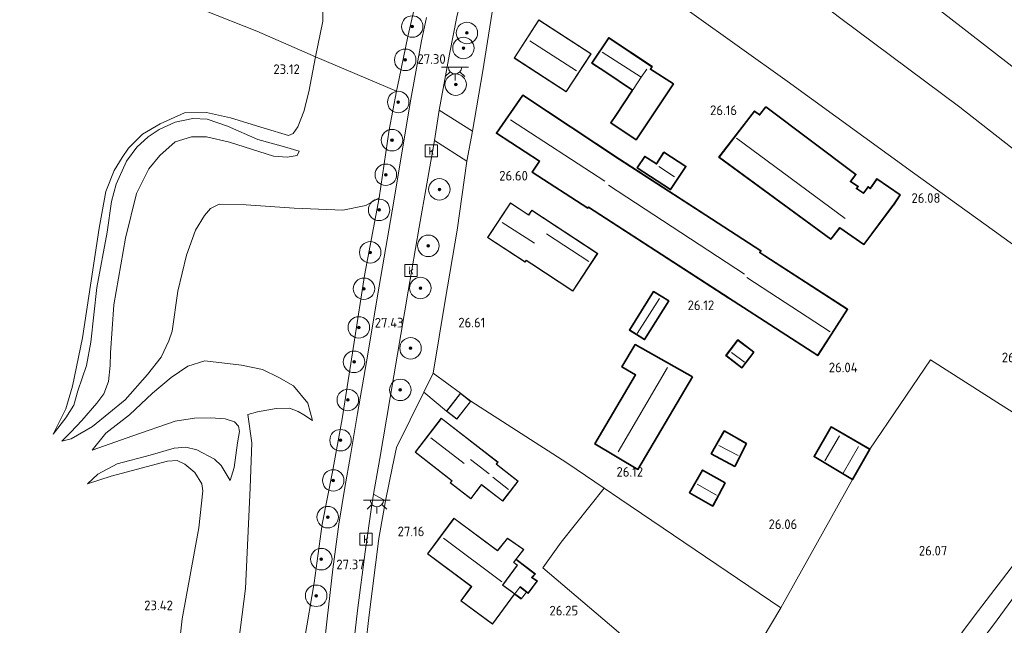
# Model space of a CAD drawing. Extents: x 184075 to 186166, y 346026 to 349063.
# Tile 103 of 136: x 185079 to 185262, y 347525 to 347638. Entities that reach past the tile are written whole.
import ezdxf
from ezdxf.enums import TextEntityAlignment as Align

# ---------------------------------------------------------------- set-up
doc = ezdxf.new("R2010")
doc.units = 0
for name, color, linetype, lineweight in [('B-ME-GR-BOOM-S', 90, 'Continuous', 25), ('B-ME-GR-GRAS-GV', 60, 'Continuous', 13), ('B-ME-GR-HAAG-G', 90, 'GR-HAAG1', 13), ('B-ME-GW-TALUD_KRUIN-G', 90, 'Continuous', 18), ('B-ME-GW-TALUD_TEEN-G', 90, 'Continuous', 18), ('B-ME-IE-MEUBILAIR_WEGMEUBILAIR-S', 7, 'Continuous', 25), ('B-ME-IE-TERREINAFSCHEIDING_KUNSTMATIG_HEKWERK-G', 20, 'IE-TERREINAFSCHEIDING-KUNSTMATIG', 18), ('B-ME-IE-TERREINAFSCHEIDING_KUNSTMATIG_MUUR-GV', 90, 'Continuous', 18), ('B-ME-KG-KADASTRAAL_DAKRAND-G', 170, 'Continuous', 18), ('B-ME-KG-KADASTRAAL_NOK-G', 10, 'Continuous', 18), ('B-ME-OG-BEBOUWING_BOERDERIJ-GV', 7, 'Continuous', 35), ('B-ME-OG-BEBOUWING_NUTSGEBOUW-GV', 7, 'Continuous', 18), ('B-ME-OG-BEBOUWING_SCHUUR-GV', 7, 'Continuous', 35), ('B-ME-OG-BEBOUWING_TRAP-GV', 7, 'Continuous', 18), ('B-ME-OG-BEBOUWING_WONINGBOUW-GV', 7, 'Continuous', 18), ('B-ME-OG-HOOGTEPUNT-S', 7, 'Continuous', 25), ('B-ME-OG-TERREIN_GROEN_TUIN-GV', 7, 'Continuous', 18), ('B-ME-OG-TERREIN_RECREATIE-GV', 7, 'Continuous', 18), ('B-ME-RI-GWA_KOLK-S', 30, 'Continuous', 25), ('B-ME-VH-ONVERHARD-GV', 252, 'Continuous', 18), ('B-ME-VH-VERHARDING_ASFALT-GV', 252, 'Continuous', 18), ('B-ME-VH-VERHARDING_STRAATBAKSTEEN-GV', 252, 'Continuous', 18)]:
    doc.layers.add(name, color=color, linetype=linetype, lineweight=lineweight)
doc.styles.add('NLCS-ISO', font='NLCS-ISO.ttf')
doc.styles.add('NLCS-ISO-ANNOTATIVE-T18', font='NLCS-ISO.ttf', dxfattribs={"height": 1.8})
doc.linetypes.add('GR-HAAG1', pattern='A,6,[176,NLCS.SHX,S=0.125,R=0,X=0,Y=0],-2', length=8)
doc.linetypes.add('IE-TERREINAFSCHEIDING-KUNSTMATIG', pattern='A,4,[82,NLCS.SHX,S=0.75,R=90,X=0,Y=0],4,-2', length=10)

# ---------------------------------------------------------------- blocks, each defined once
blk = doc.blocks.new('SAL-HOOGTELABEL-SO')
at = {"color": 0, "linetype": 'ByBlock', "lineweight": -2, "style": 'NLCS-ISO-ANNOTATIVE-T18'}
blk.add_attdef('HOOGTE', text='', height=1.8, dxfattribs=at).set_placement((2.79, 0), align=Align.RIGHT)
blk = doc.blocks.new('SGR-BOOM_01-SO')
at = {"linetype": 'ByBlock', "lineweight": 18}
h = blk.add_hatch(color=0, dxfattribs=at)
h.dxf.hatch_style = 1
edge = h.paths.add_edge_path()
edge.add_arc((0, 0), 0.25, 0, 360)
at = {"color": 0, "linetype": 'ByBlock', "lineweight": 18}
for radius in [2, 0.25]:
    blk.add_circle((0, 0), radius, dxfattribs=at)
blk = doc.blocks.new('SRI-KOLK-SO')
at = {"color": 0, "linetype": 'ByBlock', "lineweight": 18}
blk.add_lwpolyline([(-1.125, -1.125), (1.125, -1.125), (1.125, 1.125), (-1.125, 1.125)], close=True, dxfattribs=at)
at = {"color": 0, "linetype": 'ByBlock', "lineweight": 18, "style": 'NLCS-ISO'}
blk.add_text('k', height=1.5, dxfattribs=at).set_placement((0, 0), align=Align.MIDDLE_CENTER)
blk = doc.blocks.new('SKL-ET_OV_LICHTPUNT-SO')
at = {"color": 0, "linetype": 'ByBlock', "lineweight": 18}
for points in [[(-1.25, 0), (-2.5, 0)], [(1.25, 0), (2.5, 0)], [(-0.92, -0.85), (-1.83, -1.7)], [(0, -1.25), (0, -2.5)], [(0.92, -0.85), (1.83, -1.7)]]:
    blk.add_lwpolyline(points, dxfattribs=at)
blk.add_lwpolyline([(0, 0), (1.25, 0, -1), (-1.25, 0)], format="xyb", close=True, dxfattribs=at)

msp = doc.modelspace()

# ---------------------------------------------------------------- linework, layer by layer
at = {"layer": 'B-ME-GR-GRAS-GV'}
for points in [[(185149.336, 347626.95, 27.243), (185148.879, 347624.562, 27.244), (185133.786, 347631.015, 23.502), (185135.116, 347637.659, 23.323), (185135.152, 347642.359, 23.366), (185133.929, 347647.798, 23.35), (185131.605, 347654.377, 23.331), (185127.412, 347662.924, 23.203), (185122.94, 347671.082, 23.203), (185118.878, 347676.813, 23.222), (185113.48, 347682.845, 23.277), (185118.475, 347681.4, 23.653), (185124.269, 347678.15, 24.085), (185128.861, 347675.529, 24.493), (185134.056, 347672.225, 25.161), (185138.249, 347668.515, 25.778), (185144.501, 347660.239, 26.384), (185149.323, 347653.573, 26.956), (185152.51, 347648.435, 27.169), (185153.007, 347645.841, 27.208), (185152.699, 347642.32, 27.212), (185150.946, 347634.747, 27.278)], [(185222.09, 347661.101, 26.256), (185240.617, 347647.071, 25.988), (185254.648, 347636.122, 25.833), (185282.972, 347614.163, 25.833), (185298.637, 347602.018, 26.062), (185294.437, 347589.383, 26.062), (185273.247, 347606.392, 26.054), (185253.841, 347621.621, 25.992), (185231.373, 347638.333, 26.012), (185217.354, 347649.141, 26.2), (185218.005, 347650.024, 26.2), (185216.406, 347651.202, 26.2), (185215.756, 347650.319, 26.2), (185214.812, 347651.081, 26.26), (185215.682, 347652.385, 26.256), (185215.984, 347652.371, 26.287), (185217.108, 347653.938, 26.287), (185216.914, 347654.362, 26.256)], [(185245.827, 347653.026, 25.875), (185253.066, 347647.549, 25.818), (185254.054, 347648.807, 25.835), (185255.003, 347649.987, 25.809), (185256.246, 347651.359, 25.744), (185259.576, 347648.861, 25.879), (185270.273, 347640.59, 25.732), (185290.244, 347624.969, 25.791), (185301.214, 347616.275, 25.895), (185298.637, 347602.018, 26.062), (185282.972, 347614.163, 25.833), (185254.648, 347636.122, 25.833), (185240.617, 347647.071, 25.988)], [(185164.967, 347628.405, 27.165), (185163.032, 347617.123, 27.165), (185156.841, 347621.077, 27.208), (185158.715, 347631.496, 27.169), (185160.16, 347638.729, 27.088), (185162.013, 347645.185, 27.033), (185167.289, 347643.272, 27.053)], [(185147.504, 347617.375, 27.247), (185145.64, 347604.715, 27.262), (185143.148, 347603.297, 27.14), (185138.887, 347602.443, 27.14), (185129.801, 347602.789, 27.188), (185120.875, 347603.446, 27.201), (185115.824, 347603.536, 27.079), (185114.177, 347602.714, 27.066), (185113.071, 347601.419, 27.088), (185111.425, 347598.685, 27.131), (185109.719, 347594.021, 27.179), (185108.149, 347587.328, 27.14), (185107.078, 347579.887, 26.996), (185106.456, 347578.099, 26.808), (185105.001, 347575.071, 26.521), (185102.49, 347571.8, 25.744), (185098.307, 347567.084, 24.881), (185092.229, 347562.113, 24.061), (185088.227, 347559.852, 23.52), (185086.487, 347559.422, 23.28), (185088.181, 347561.101, 23.42), (185090.212, 347563.246, 23.551), (185093.034, 347566.455, 24.074), (185094.32, 347568.197, 24.152), (185095.221, 347570.529, 24.161), (185095.505, 347573.471, 24.179), (185095.587, 347575.83, 24.135), (185096.205, 347584.777, 24.074), (185098.36, 347597.2, 24.074), (185100.415, 347605.507, 24.1), (185102.686, 347610.127, 24.074), (185104.74, 347612.602, 24.083), (185107.613, 347615.148, 24.104), (185110.685, 347616.072, 24.244), (185113.474, 347616.063, 24.309), (185117.736, 347615.103, 24.554), (185125.96, 347612.503, 24.807), (185128.494, 347612.282, 24.802), (185130.331, 347612.615, 24.772), (185130.729, 347613.391, 24.632), (185127.967, 347614.219, 24.575), (185123.047, 347615.615, 24.344), (185117.396, 347618.071, 24.039), (185113.606, 347619.378, 23.921), (185110.935, 347619.522, 23.86), (185107.631, 347618.815, 23.856), (185104.672, 347617.44, 23.838), (185102.571, 347616.116, 23.803), (185100.484, 347614.148, 23.79), (185098.565, 347611.553, 23.803), (185096.649, 347607.243, 23.808), (185095.758, 347604.072, 23.799), (185094.958, 347598.307, 23.795), (185093.059, 347588.008, 23.725), (185091.922, 347577.857, 23.673), (185091.117, 347573.516, 23.598), (185089.508, 347568.753, 23.494), (185088.739, 347566.108, 23.38), (185087.272, 347563.724, 23.319), (185084.901, 347560.725, 23.136), (185087.27, 347565.441, 23.119), (185088.483, 347569.622, 23.11), (185090.369, 347578.653, 23.158), (185093.483, 347599.063, 23.023), (185094.723, 347605.878, 23.045), (185096.246, 347609.802, 23.049), (185097.733, 347612.225, 23.132), (185098.921, 347613.969, 23.202), (185101.542, 347616.595, 23.28), (185104.839, 347618.531, 23.324), (185109.346, 347620.533, 23.28), (185113.442, 347620.589, 23.189), (185117.958, 347619.646, 23.141), (185124.219, 347617.709, 23.437), (185128.711, 347616.337, 23.834), (185129.592, 347616.718, 23.856), (185130.483, 347617.977, 23.817), (185131.584, 347620.794, 23.673), (185132.539, 347624.471, 23.407), (185133.786, 347631.015, 23.502), (185148.879, 347624.562, 27.244)], [(185148.129, 347554.706, 27.395), (185146.827, 347548.318, 27.348), (185144.597, 347549.51, 27.348), (185145.763, 347556.155, 27.402), (185147.696, 347567.552, 27.449), (185151.053, 347587.35, 27.313), (185153.06, 347599.256, 27.305), (185155.971, 347615.378, 27.212), (185161.962, 347611.525, 27.165), (185160.166, 347598.696, 27.332), (185157.95, 347585.593, 27.294), (185155.688, 347572.048, 27.395), (185153.971, 347568.526, 27.363), (185148.848, 347558.23, 27.363)], [(185220.441, 347528.379, 26.105), (185208.299, 347507.945, 26.167), (185189.775, 347524.237, 26.163), (185176.11, 347535.839, 26.435), (185179.562, 347540.566, 26.256), (185187.569, 347550.656, 26.256), (185190.483, 347548.688, 26.179)]]:
    msp.add_polyline3d(points, close=True, dxfattribs=at)
for points in [[(185103.332, 347643.533, 22.911), (185122.857, 347635.737, 23.078), (185133.786, 347631.015, 23.502), (185132.539, 347624.471, 23.407), (185131.584, 347620.794, 23.673), (185130.483, 347617.977, 23.817), (185129.592, 347616.718, 23.856), (185128.711, 347616.337, 23.834), (185124.219, 347617.709, 23.437), (185117.958, 347619.646, 23.141), (185113.442, 347620.589, 23.189), (185109.346, 347620.533, 23.28), (185104.839, 347618.531, 23.324), (185101.542, 347616.595, 23.28), (185098.921, 347613.969, 23.202), (185097.733, 347612.225, 23.132), (185096.246, 347609.802, 23.049), (185094.723, 347605.878, 23.045), (185093.483, 347599.063, 23.023), (185090.369, 347578.653, 23.158), (185088.483, 347569.622, 23.11), (185087.27, 347565.441, 23.119), (185084.901, 347560.725, 23.136), (185087.272, 347563.724, 23.319), (185088.739, 347566.108, 23.38), (185089.508, 347568.753, 23.494), (185091.117, 347573.516, 23.598), (185091.922, 347577.857, 23.673), (185093.059, 347588.008, 23.725), (185094.958, 347598.307, 23.795), (185095.758, 347604.072, 23.799), (185096.649, 347607.243, 23.808), (185098.565, 347611.553, 23.803), (185100.484, 347614.148, 23.79), (185102.571, 347616.116, 23.803), (185104.672, 347617.44, 23.838), (185107.631, 347618.815, 23.856), (185110.935, 347619.522, 23.86), (185113.606, 347619.378, 23.921), (185117.396, 347618.071, 24.039), (185123.047, 347615.615, 24.344), (185127.967, 347614.219, 24.575), (185130.729, 347613.391, 24.632), (185130.331, 347612.615, 24.772), (185128.494, 347612.282, 24.802), (185125.96, 347612.503, 24.807), (185117.736, 347615.103, 24.554), (185113.474, 347616.063, 24.309), (185110.685, 347616.072, 24.244), (185107.613, 347615.148, 24.104), (185104.74, 347612.602, 24.083), (185102.686, 347610.127, 24.074), (185100.415, 347605.507, 24.1), (185098.36, 347597.2, 24.074), (185096.205, 347584.777, 24.074), (185095.587, 347575.83, 24.135), (185095.505, 347573.471, 24.179), (185095.221, 347570.529, 24.161), (185094.32, 347568.197, 24.152), (185093.034, 347566.455, 24.074), (185090.212, 347563.246, 23.551), (185088.181, 347561.101, 23.42), (185086.487, 347559.422, 23.28), (185088.227, 347559.852, 23.52), (185092.229, 347562.113, 24.061), (185098.307, 347567.084, 24.881), (185102.49, 347571.8, 25.744), (185105.001, 347575.071, 26.521), (185106.456, 347578.099, 26.808), (185107.078, 347579.887, 26.996), (185108.149, 347587.328, 27.14), (185109.719, 347594.021, 27.179), (185111.425, 347598.685, 27.131), (185113.071, 347601.419, 27.088), (185114.177, 347602.714, 27.066), (185115.824, 347603.536, 27.079), (185120.875, 347603.446, 27.201), (185129.801, 347602.789, 27.188), (185138.887, 347602.443, 27.14), (185143.148, 347603.297, 27.14), (185145.64, 347604.715, 27.262), (185142.916, 347590.255, 27.297), (185140.998, 347577.872, 27.356), (185138.718, 347563.586, 27.321), (185136.923, 347553.683, 27.297), (185135.005, 347543.978, 27.332), (185133.501, 347533.045, 27.34), (185131.718, 347522.477, 27.383)], [(185135.152, 347642.359, 23.366), (185135.116, 347637.659, 23.323), (185133.786, 347631.015, 23.502), (185122.857, 347635.737, 23.078), (185103.332, 347643.533, 22.911)], [(185131.718, 347522.477, 27.383), (185133.501, 347533.045, 27.34), (185135.005, 347543.978, 27.332), (185136.923, 347553.683, 27.297), (185138.718, 347563.586, 27.321), (185140.998, 347577.872, 27.356), (185142.916, 347590.255, 27.297), (185145.64, 347604.715, 27.262), (185147.504, 347617.375, 27.247), (185148.879, 347624.562, 27.244), (185149.336, 347626.95, 27.243), (185150.946, 347634.747, 27.278), (185152.699, 347642.32, 27.212)], [(185154.446, 347638.311, 27.235), (185153.542, 347633.996, 27.27), (185151.431, 347622.444, 27.356), (185148.341, 347604.122, 27.363), (185145.653, 347588.285, 27.418), (185143.276, 347574.21, 27.437), (185141.616, 347564.556, 27.387), (185140.278, 347556.763, 27.387), (185139.231, 347550.803, 27.387), (185138.116, 347543.933, 27.371), (185137.016, 347535.539, 27.406), (185135.95, 347526.289, 27.441), (185134.849, 347516.118, 27.468)], [(185118.838, 347517.414, 25.64), (185120.703, 347531.946, 25.614), (185121.596, 347550.701, 25.465), (185121.877, 347559.085, 24.951), (185121.15, 347564.359, 25.108), (185122.989, 347564.887, 25.212), (185126.428, 347565.476, 25.683), (185128.926, 347565.567, 25.928), (185130.558, 347564.926, 26.111), (185131.604, 347564.292, 26.276), (185133.232, 347563.261, 26.73), (185132.329, 347566.469, 26.913), (185129.67, 347569.695, 27), (185126.955, 347571.283, 27.035), (185123.888, 347572.758, 27.035), (185119.996, 347573.577, 27.07), (185113.138, 347574.35, 26.983), (185110.007, 347573.406, 26.721), (185106.865, 347571.293, 26.425), (185103.402, 347568.363, 25.709), (185099.108, 347564.291, 24.824), (185094.685, 347560.923, 24.279), (185092.156, 347557.711, 23.699), (185099.712, 347560.403, 24.139), (185107.64, 347563.151, 24.419), (185111.234, 347563.66, 24.589), (185114.258, 347563.727, 24.641), (185116.968, 347563.563, 24.759), (185118.698, 347563.019, 24.855), (185119.412, 347562.212, 24.837), (185119.636, 347561.215, 24.715), (185119.224, 347559.073, 24.462), (185118.592, 347554.496, 24.375), (185117.884, 347552.065, 24.331), (185116.197, 347554.891, 24.118), (185114.98, 347556.054, 24.118), (185111.642, 347557.766, 24.048), (185109.599, 347558.274, 24.065), (185107.452, 347558.101, 24.052), (185102.972, 347556.82, 23.956), (185096.831, 347555.166, 23.625), (185093.203, 347553.253, 23.398), (185091.312, 347551.478, 23.258), (185095.715, 347552.896, 23.228), (185106.218, 347555.695, 23.328), (185107.994, 347555.813, 23.42), (185109.411, 347555.136, 23.49), (185111.268, 347553.595, 23.59), (185112.612, 347551.436, 23.594), (185112.755, 347550.186, 23.634), (185112.041, 347543.25, 23.594), (185108.903, 347526.331, 23.45), (185106.924, 347508.231, 23.581)], [(185106.924, 347508.231, 23.581), (185108.903, 347526.331, 23.45), (185112.041, 347543.25, 23.594), (185112.755, 347550.186, 23.634), (185112.612, 347551.436, 23.594), (185111.268, 347553.595, 23.59), (185109.411, 347555.136, 23.49), (185107.994, 347555.813, 23.42), (185106.218, 347555.695, 23.328), (185095.715, 347552.896, 23.228), (185091.312, 347551.478, 23.258), (185093.203, 347553.253, 23.398), (185096.831, 347555.166, 23.625), (185102.972, 347556.82, 23.956), (185107.452, 347558.101, 24.052), (185109.599, 347558.274, 24.065), (185111.642, 347557.766, 24.048), (185114.98, 347556.054, 24.118), (185116.197, 347554.891, 24.118), (185117.884, 347552.065, 24.331), (185118.592, 347554.496, 24.375), (185119.224, 347559.073, 24.462), (185119.636, 347561.215, 24.715), (185119.412, 347562.212, 24.837), (185118.698, 347563.019, 24.855), (185116.968, 347563.563, 24.759), (185114.258, 347563.727, 24.641), (185111.234, 347563.66, 24.589), (185107.64, 347563.151, 24.419), (185099.712, 347560.403, 24.139), (185092.156, 347557.711, 23.699), (185094.685, 347560.923, 24.279), (185099.108, 347564.291, 24.824), (185103.402, 347568.363, 25.709), (185106.865, 347571.293, 26.425), (185110.007, 347573.406, 26.721), (185113.138, 347574.35, 26.983), (185119.996, 347573.577, 27.07), (185123.888, 347572.758, 27.035), (185126.955, 347571.283, 27.035), (185129.67, 347569.695, 27), (185132.329, 347566.469, 26.913), (185133.232, 347563.261, 26.73), (185131.604, 347564.292, 26.276), (185130.558, 347564.926, 26.111), (185128.926, 347565.567, 25.928), (185126.428, 347565.476, 25.683), (185122.989, 347564.887, 25.212), (185121.15, 347564.359, 25.108), (185121.877, 347559.085, 24.951), (185121.596, 347550.701, 25.465), (185120.703, 347531.946, 25.614), (185118.838, 347517.414, 25.64)]]:
    msp.add_polyline3d(points, dxfattribs=at)
at = {"layer": 'B-ME-GR-HAAG-G'}
for points in [[(185221.624, 347626.469, 26.252), (185203.873, 347639.115, 26.369), (185185.938, 347651.314, 26.649), (185170.188, 347663.738, 26.812)], [(185278.373, 347555.584, 26.548), (185261.378, 347566.243, 26.338), (185248.385, 347574.573, 26.322)], [(185162.69, 347566.832, 26.555), (185180.568, 347555.382, 26.229), (185187.569, 347550.656, 26.256), (185190.483, 347548.688, 26.179), (185220.441, 347528.379, 26.105)], [(185221.003, 347479.501, 26.373), (185201.47, 347495.834, 26.256), (185208.299, 347507.945, 26.167), (185220.441, 347528.379, 26.105), (185233.827, 347552.25, 26.132)], [(185176.11, 347535.839, 26.435), (185189.775, 347524.237, 26.163), (185208.299, 347507.945, 26.167)]]:
    msp.add_polyline3d(points, dxfattribs=at)
at = {"layer": 'B-ME-GW-TALUD_KRUIN-G'}
for points in [[(185130.729, 347613.391, 24.632), (185127.967, 347614.219, 24.575), (185123.047, 347615.615, 24.344), (185117.396, 347618.071, 24.039), (185113.606, 347619.378, 23.921), (185110.935, 347619.522, 23.86), (185107.631, 347618.815, 23.856), (185104.672, 347617.44, 23.838), (185102.571, 347616.116, 23.803), (185100.484, 347614.148, 23.79), (185098.565, 347611.553, 23.803), (185096.649, 347607.243, 23.808), (185095.758, 347604.072, 23.799), (185094.958, 347598.307, 23.795), (185093.059, 347588.008, 23.725), (185091.922, 347577.857, 23.673), (185091.117, 347573.516, 23.598), (185089.508, 347568.753, 23.494), (185088.739, 347566.108, 23.38), (185087.272, 347563.724, 23.319), (185084.901, 347560.725, 23.136)], [(185145.64, 347604.715, 27.262), (185143.148, 347603.297, 27.14), (185138.887, 347602.443, 27.14), (185129.801, 347602.789, 27.188), (185120.875, 347603.446, 27.201), (185115.824, 347603.536, 27.079), (185114.177, 347602.714, 27.066), (185113.071, 347601.419, 27.088), (185111.425, 347598.685, 27.131), (185109.719, 347594.021, 27.179), (185108.149, 347587.328, 27.14), (185107.078, 347579.887, 26.996), (185106.456, 347578.099, 26.808), (185105.001, 347575.071, 26.521), (185102.49, 347571.8, 25.744), (185098.307, 347567.084, 24.881), (185092.229, 347562.113, 24.061), (185088.227, 347559.852, 23.52), (185086.487, 347559.422, 23.28)], [(185133.232, 347563.261, 26.73), (185132.329, 347566.469, 26.913), (185129.67, 347569.695, 27), (185126.955, 347571.283, 27.035), (185123.888, 347572.758, 27.035), (185119.996, 347573.577, 27.07), (185113.138, 347574.35, 26.983), (185110.007, 347573.406, 26.721), (185106.865, 347571.293, 26.425), (185103.402, 347568.363, 25.709), (185099.108, 347564.291, 24.824), (185094.685, 347560.923, 24.279), (185092.156, 347557.711, 23.699)], [(185117.897, 347509.27, 25.945), (185118.838, 347517.414, 25.64), (185120.703, 347531.946, 25.614), (185121.596, 347550.701, 25.465), (185121.877, 347559.085, 24.951), (185121.15, 347564.359, 25.108)], [(185117.884, 347552.065, 24.331), (185116.197, 347554.891, 24.118), (185114.98, 347556.054, 24.118), (185111.642, 347557.766, 24.048), (185109.599, 347558.274, 24.065), (185107.452, 347558.101, 24.052), (185102.972, 347556.82, 23.956), (185096.831, 347555.166, 23.625), (185093.203, 347553.253, 23.398), (185091.312, 347551.478, 23.258)]]:
    msp.add_polyline3d(points, dxfattribs=at)
at = {"layer": 'B-ME-GW-TALUD_TEEN-G'}
for points in [[(185113.48, 347682.845, 23.277), (185118.878, 347676.813, 23.222), (185122.94, 347671.082, 23.203), (185127.412, 347662.924, 23.203), (185131.605, 347654.377, 23.331), (185133.929, 347647.798, 23.35), (185135.152, 347642.359, 23.366), (185135.116, 347637.659, 23.323), (185133.786, 347631.015, 23.502)], [(185084.901, 347560.725, 23.136), (185087.27, 347565.441, 23.119), (185088.483, 347569.622, 23.11), (185090.369, 347578.653, 23.158), (185093.483, 347599.063, 23.023), (185094.723, 347605.878, 23.045), (185096.246, 347609.802, 23.049), (185097.733, 347612.225, 23.132), (185098.921, 347613.969, 23.202), (185101.542, 347616.595, 23.28), (185104.839, 347618.531, 23.324), (185109.346, 347620.533, 23.28), (185113.442, 347620.589, 23.189), (185117.958, 347619.646, 23.141), (185124.219, 347617.709, 23.437), (185128.711, 347616.337, 23.834), (185129.592, 347616.718, 23.856), (185130.483, 347617.977, 23.817), (185131.584, 347620.794, 23.673), (185132.539, 347624.471, 23.407), (185133.786, 347631.015, 23.502)], [(185086.487, 347559.422, 23.28), (185088.181, 347561.101, 23.42), (185090.212, 347563.246, 23.551), (185093.034, 347566.455, 24.074), (185094.32, 347568.197, 24.152), (185095.221, 347570.529, 24.161), (185095.505, 347573.471, 24.179), (185095.587, 347575.83, 24.135), (185096.205, 347584.777, 24.074), (185098.36, 347597.2, 24.074), (185100.415, 347605.507, 24.1), (185102.686, 347610.127, 24.074), (185104.74, 347612.602, 24.083), (185107.613, 347615.148, 24.104), (185110.685, 347616.072, 24.244), (185113.474, 347616.063, 24.309), (185117.736, 347615.103, 24.554), (185125.96, 347612.503, 24.807), (185128.494, 347612.282, 24.802), (185130.331, 347612.615, 24.772), (185130.729, 347613.391, 24.632)], [(185121.15, 347564.359, 25.108), (185122.989, 347564.887, 25.212), (185126.428, 347565.476, 25.683), (185128.926, 347565.567, 25.928), (185130.558, 347564.926, 26.111), (185131.604, 347564.292, 26.276), (185133.232, 347563.261, 26.73)], [(185092.156, 347557.711, 23.699), (185099.712, 347560.403, 24.139), (185107.64, 347563.151, 24.419), (185111.234, 347563.66, 24.589), (185114.258, 347563.727, 24.641), (185116.968, 347563.563, 24.759), (185118.698, 347563.019, 24.855), (185119.412, 347562.212, 24.837), (185119.636, 347561.215, 24.715), (185119.224, 347559.073, 24.462), (185118.592, 347554.496, 24.375), (185117.884, 347552.065, 24.331)], [(185091.312, 347551.478, 23.258), (185095.715, 347552.896, 23.228), (185106.218, 347555.695, 23.328), (185107.994, 347555.813, 23.42), (185109.411, 347555.136, 23.49), (185111.268, 347553.595, 23.59), (185112.612, 347551.436, 23.594), (185112.755, 347550.186, 23.634), (185112.041, 347543.25, 23.594), (185108.903, 347526.331, 23.45), (185106.924, 347508.231, 23.581), (185106.675, 347493.312, 23.638), (185106.012, 347464.539, 23.852)]]:
    msp.add_polyline3d(points, dxfattribs=at)
at = {"layer": 'B-ME-IE-TERREINAFSCHEIDING_KUNSTMATIG_HEKWERK-G'}
for points in [[(185145.64, 347604.715, 27.262), (185147.504, 347617.375, 27.247), (185148.879, 347624.562, 27.244), (185149.336, 347626.95, 27.243), (185150.946, 347634.747, 27.278), (185152.699, 347642.32, 27.212), (185153.007, 347645.841, 27.208), (185152.51, 347648.435, 27.169), (185149.323, 347653.573, 26.956), (185144.501, 347660.239, 26.384), (185138.249, 347668.515, 25.778)], [(185059.692, 347661.197, 22.733), (185081.693, 347652.271, 22.818), (185103.332, 347643.533, 22.911), (185122.857, 347635.737, 23.078), (185133.786, 347631.015, 23.502)], [(185294.437, 347589.383, 26.062), (185273.247, 347606.392, 26.054), (185253.841, 347621.621, 25.992), (185231.373, 347638.333, 26.012), (185217.354, 347649.141, 26.2)], [(185240.617, 347647.071, 25.988), (185254.648, 347636.122, 25.833), (185282.972, 347614.163, 25.833), (185298.637, 347602.018, 26.062)], [(185133.786, 347631.015, 23.502), (185148.879, 347624.562, 27.244)], [(185290.876, 347576.195, 26.548), (185276.243, 347586.942, 26.299), (185260.308, 347598.516, 26.245), (185245.004, 347609.516, 26.245), (185221.624, 347626.469, 26.252)], [(185155.688, 347572.048, 27.395), (185157.95, 347585.593, 27.294), (185160.166, 347598.696, 27.332), (185161.962, 347611.525, 27.165)], [(185130.456, 347507.549, 27.48), (185131.718, 347522.477, 27.383), (185133.501, 347533.045, 27.34), (185135.005, 347543.978, 27.332), (185136.923, 347553.683, 27.297), (185138.718, 347563.586, 27.321), (185140.998, 347577.872, 27.356), (185142.916, 347590.255, 27.297), (185145.64, 347604.715, 27.262)], [(185187.569, 347550.656, 26.256), (185179.562, 347540.566, 26.256), (185176.11, 347535.839, 26.435)], [(185212.5, 347468.557, 26.373), (185221.003, 347479.501, 26.373), (185230.911, 347492.476, 26.194), (185238.174, 347502.127, 26.151), (185247.811, 347515.132, 26.151), (185256.502, 347526.818, 26.128), (185267.842, 347541.667, 26.338), (185267.459, 347543.553, 26.381)], [(185143.787, 347527.081, 27.484), (185145.563, 347541.3, 27.348)], [(185223.097, 347476.404, 26.346), (185232.516, 347488.944, 26.241), (185247.713, 347508.984, 26.147), (185260.066, 347525.229, 26.151), (185270.854, 347539.865, 26.32)]]:
    msp.add_polyline3d(points, dxfattribs=at)
at = {"layer": 'B-ME-IE-TERREINAFSCHEIDING_KUNSTMATIG_MUUR-GV'}
for points in [[(185175.14, 347533.369, 26.6), (185173.405, 347531.014, 26.592), (185173.057, 347531.284, 26.667), (185171.833, 347532.233, 26.934), (185171.895, 347532.312, 27.03), (185173.385, 347531.156, 27.082), (185174.997, 347533.344, 27.108), (185174.009, 347533.997, 27.108), (185174.62, 347534.664, 27.108), (185171.107, 347537.341, 27.074), (185171.168, 347537.421, 26.507), (185174.768, 347534.677, 26.596), (185174.162, 347534.016, 26.609)], [(185172.174, 347530.086, 26.524), (185172.117, 347530.004, 26.524), (185170.844, 347530.885, 26.507), (185170.899, 347530.96, 26.949)]]:
    msp.add_polyline3d(points, close=True, dxfattribs=at)
at = {"layer": 'B-ME-KG-KADASTRAAL_DAKRAND-G'}
for points in [[(185180.459, 347624.534, 32.732), (185170.836, 347630.779, 32.682), (185175.393, 347637.8, 32.682), (185185.051, 347631.531, 32.682)], [(185188.42, 347634.464, 29.306), (185185.346, 347629.85, 29.306), (185187.755, 347628.246, 29.263), (185192.879, 347624.81, 29.318), (185192.797, 347624.684, 30.539), (185189.779, 347620.101, 30.802), (185188.861, 347618.722, 30.813), (185193.527, 347615.615, 29.224), (185200.418, 347625.961, 29.228), (185196.107, 347628.699, 29.349), (185196.404, 347629.146, 29.275)], [(185227.329, 347575.415, 29.232), (185211.594, 347585.592, 29.224), (185210.837, 347586.082, 30.351), (185184.612, 347603.045, 30.118), (185184.506, 347602.881, 30.044), (185174.229, 347609.528, 30.063), (185175.56, 347611.586, 31.412), (185167.562, 347616.758, 31.412), (185172.388, 347623.759, 30.036), (185190.38, 347611.883, 30.032), (185216.687, 347594.868, 30.215), (185216.476, 347594.541, 30.293), (185217.486, 347593.888, 29.333), (185232.85, 347583.95, 29.333)], [(185235.875, 347605.51, 28.31), (185235.962, 347605.632, 30.011), (185236.736, 347606.71, 30.015), (185237.132, 347606.385, 29.921), (185237.217, 347606.508, 27.719), (185238.39, 347608.215, 27.763), (185242.631, 347605.256, 27.538), (185241.393, 347603.415, 27.678), (185241.303, 347603.295, 29.564), (185235.906, 347596.108, 29.498), (185231.432, 347599.187, 30.074), (185229.801, 347597.106, 28.391), (185209.017, 347612.298, 28.502), (185215.57, 347620.824, 28.223), (185216.518, 347620.092, 28.186), (185217.704, 347621.592, 27.708), (185234.4, 347609.085, 27.359), (185233.362, 347607.779, 28.079), (185234.806, 347606.818, 28.205), (185234.48, 347606.47, 28.203)], [(185199.927, 347606.327, 28.416), (185193.773, 347610.307, 28.451), (185195.117, 347612.385, 29.042), (185197.295, 347610.976, 29.05), (185198.708, 347613.16, 28.502), (185202.72, 347610.564, 28.331)], [(185173.495, 347601.5, 32.053), (185174.063, 347602.369, 29.792), (185186.275, 347594.375, 29.776), (185181.714, 347587.413, 29.722), (185174.084, 347592.408, 29.896), (185173.016, 347593.106, 31.99), (185172.816, 347592.8, 31.99), (185165.905, 347597.324, 31.99), (185170.095, 347603.726, 31.99)], [(185195.074, 347578.397, 28.712), (185192.314, 347580.125, 28.712), (185196.741, 347587.194, 28.712), (185199.552, 347585.547, 28.715)], [(185213.213, 347573.136, 28.063), (185210.319, 347575.351, 28.063), (185212.486, 347578.181, 28.063), (185215.388, 347575.959, 28.063)], [(185193.806, 347554.22, 28.638), (185185.859, 347558.915, 28.642), (185193.451, 347571.765, 28.642), (185190.933, 347573.252, 28.273), (185193.348, 347577.341, 28.276), (185203.939, 347571.372, 28.607)], [(185160.108, 347563.593, 30.681), (185158.267, 347565.021, 30.658), (185160.781, 347568.254, 30.681), (185162.62, 347566.823, 30.681)], [(185168.64, 347548.277, 29.714), (185165.27, 347550.898, 29.741), (185164.7, 347551.341, 30.588), (185164.465, 347551.038, 30.588), (185162.684, 347548.748, 29.31), (185158.948, 347551.654, 29.411), (185159.249, 347552.041, 31.963), (185152.427, 347557.347, 31.959), (185157.218, 347563.635, 31.94), (185163.994, 347558.365, 31.94), (185167.707, 347555.477, 30.6), (185167.413, 347555.098, 30.545), (185168.341, 347554.376, 29.714), (185171.483, 347551.933, 29.714)], [(185211.869, 347554.782, 28.121), (185207.579, 347557.097, 28.323), (185209.957, 347561.26, 28.055), (185214.034, 347558.931, 28.036)], [(185233.809, 347552.319, 28.502), (185226.719, 347556.563, 28.49), (185229.837, 347561.997, 28.506), (185237.003, 347557.884, 28.502)], [(185207.764, 347547.401, 28.253), (185203.521, 347549.826, 28.253), (185205.888, 347553.969, 28.036), (185210.025, 347551.605, 28.039)], [(185167.698, 347538.986, 30.302), (185167.792, 347539.102, 29.279), (185169.558, 347541.289, 28.644), (185172.502, 347539.241, 28.659), (185170.651, 347536.806, 29.306), (185170.772, 347536.717, 30.25), (185171.348, 347536.291, 30.238), (185168.613, 347532.587, 30.141), (185170.829, 347530.95, 29.904), (185166.722, 347525.386, 29.889), (185160.895, 347529.687, 29.873), (185162.868, 347532.36, 30.199), (185154.679, 347538.406, 30.316), (185159.586, 347544.975, 30.444)]]:
    msp.add_polyline3d(points, close=True, dxfattribs=at)
at = {"layer": 'B-ME-KG-KADASTRAAL_NOK-G'}
for points in [[(185173.712, 347633.986, 35.366), (185182.386, 347628.356, 35.366)], [(185194.467, 347627.172, 30.895), (185187.205, 347631.852, 30.895)], [(185192.976, 347624.917, 30.886), (185194.467, 347627.172, 30.895), (185195.475, 347628.695, 30.856)], [(185170.084, 347619.259, 34.294), (185187.648, 347607.827, 34.31)], [(185232.473, 347600.882, 31.839), (185212.218, 347615.829, 31.839)], [(185200.671, 347608.629, 29.03), (185197.736, 347610.543, 29.116)], [(185188.367, 347607.099, 31.614), (185213.705, 347590.503, 31.656)], [(185174.549, 347596.258, 34.877), (185168.56, 347600.153, 34.892)], [(185184.683, 347592.888, 31.109), (185176.835, 347598.016, 31.128)], [(185214.158, 347589.899, 31.062), (185229.681, 347579.753, 31.042)], [(185193.73, 347579.473, 29.881), (185197.856, 347585.966, 29.823)], [(185213.718, 347574.097, 28.704), (185211.268, 347575.915, 28.692)], [(185199.337, 347573.156, 31.652), (185190.192, 347557.395, 31.649)], [(185161.453, 347555.259, 35.448), (185155.248, 347560.059, 35.394)], [(185228.654, 347555.747, 29.858), (185231.391, 347560.426, 29.854)], [(185212.492, 347556.71, 29.135), (185208.915, 347558.631, 29.143)], [(185232.055, 347553.477, 29.924), (185234.936, 347558.426, 29.877)], [(185166.146, 347553.315, 32.771), (185162.663, 347556.01, 32.767)], [(185169.757, 347550.378, 30.172), (185166.808, 347552.675, 30.161)], [(185208.483, 347549.372, 29.026), (185204.898, 347551.382, 29.057)], [(185168.464, 347533.21, 32.414), (185157.646, 347541.319, 32.492)]]:
    msp.add_polyline3d(points, dxfattribs=at)
at = {"layer": 'B-ME-OG-BEBOUWING_BOERDERIJ-GV'}
msp.add_polyline3d([(185190.408, 347611.925, 26.528), (185216.756, 347594.882, 26.528), (185216.545, 347594.556, 26.528), (185217.513, 347593.93, 26.528), (185232.919, 347583.965, 26.528), (185227.344, 347575.345, 26.528), (185211.567, 347585.55, 26.528), (185210.81, 347586.04, 26.528), (185184.626, 347602.976, 26.528), (185184.521, 347602.812, 26.528), (185174.16, 347609.514, 26.528), (185175.491, 347611.571, 26.528), (185167.492, 347616.744, 26.528), (185172.374, 347623.827, 26.528)], close=True, dxfattribs=at)
at = {"layer": 'B-ME-OG-BEBOUWING_NUTSGEBOUW-GV'}
msp.add_polyline3d([(185162.69, 347566.832, 26.555), (185160.117, 347563.523, 26.555), (185158.197, 347565.012, 26.555), (185160.772, 347568.324, 26.555)], close=True, dxfattribs=at)
at = {"layer": 'B-ME-OG-BEBOUWING_SCHUUR-GV'}
for points in [[(185200.488, 347625.976, 26.474), (185193.541, 347615.545, 26.474), (185188.791, 347618.708, 26.474), (185189.71, 347620.087, 26.474), (185192.812, 347624.798, 26.474), (185187.686, 347628.232, 26.474), (185185.277, 347629.836, 26.474), (185188.406, 347634.534, 26.474), (185196.474, 347629.16, 26.474), (185196.177, 347628.714, 26.474)], [(185217.695, 347621.661, 25.964), (185234.471, 347609.094, 25.964), (185233.435, 347607.79, 25.964), (185234.882, 347606.826, 25.964), (185234.556, 347606.478, 25.964), (185235.858, 347605.583, 25.964), (185235.92, 347605.658, 25.964), (185236.726, 347606.782, 25.964), (185237.123, 347606.456, 25.964), (185237.177, 347606.537, 25.964), (185238.377, 347608.285, 25.964), (185242.7, 347605.269, 25.964), (185241.434, 347603.386, 25.964), (185241.343, 347603.265, 25.964), (185235.917, 347596.04, 25.964), (185231.442, 347599.119, 25.964), (185229.811, 347597.038, 25.964), (185208.946, 347612.288, 25.964), (185215.561, 347620.894, 25.964), (185216.51, 347620.162, 25.964)], [(185198.693, 347613.229, 26.396), (185202.79, 347610.579, 26.396), (185199.941, 347606.258, 26.396), (185193.704, 347610.293, 26.396), (185195.102, 347612.454, 26.396), (185197.281, 347611.045, 26.396)], [(185199.622, 347585.564, 26.132), (185195.09, 347578.328, 26.132), (185192.245, 347580.109, 26.132), (185196.724, 347587.262, 26.132)], [(185215.459, 347575.968, 26.07), (185213.222, 347573.066, 26.07), (185210.249, 347575.342, 26.07), (185212.476, 347578.251, 26.07)], [(185204.008, 347571.391, 26.093), (185193.823, 347554.151, 26.093), (185185.791, 347558.897, 26.093), (185193.382, 347571.747, 26.093), (185190.864, 347573.235, 26.093), (185193.33, 347577.408, 26.093)], [(185214.1, 347558.95, 26.015), (185211.89, 347554.714, 26.015), (185207.51, 347557.077, 26.015), (185209.939, 347561.328, 26.015)], [(185237.072, 347557.902, 26.132), (185233.827, 347552.25, 26.132), (185226.651, 347556.546, 26.132), (185229.819, 347562.065, 26.132)], [(185210.092, 347551.624, 26.023), (185207.784, 347547.332, 26.023), (185203.453, 347549.807, 26.023), (185205.87, 347554.037, 26.023)]]:
    msp.add_polyline3d(points, close=True, dxfattribs=at)
at = {"layer": 'B-ME-OG-BEBOUWING_TRAP-GV'}
msp.add_polyline3d([(185173.057, 347531.284, 26.667), (185172.174, 347530.086, 26.524), (185170.899, 347530.96, 26.949), (185171.833, 347532.233, 26.934)], close=True, dxfattribs=at)
at = {"layer": 'B-ME-OG-BEBOUWING_WONINGBOUW-GV'}
for points in [[(185185.121, 347631.546, 27.037), (185180.473, 347624.464, 27.037), (185170.767, 347630.765, 27.037), (185175.378, 347637.869, 27.037)], [(185170.081, 347603.795, 26.517), (185173.48, 347601.569, 26.517), (185174.049, 347602.438, 26.517), (185186.345, 347594.389, 26.517), (185181.729, 347587.344, 26.517), (185174.057, 347592.366, 26.517), (185173.031, 347593.037, 26.517), (185172.83, 347592.731, 26.517), (185165.835, 347597.309, 26.517)], [(185171.553, 347551.942, 26.482), (185168.648, 347548.207, 26.482), (185165.239, 347550.859, 26.482), (185164.709, 347551.271, 26.482), (185164.504, 347551.007, 26.482), (185162.693, 347548.678, 26.482), (185158.878, 347551.645, 26.482), (185159.178, 347552.032, 26.482), (185152.357, 347557.338, 26.482), (185157.208, 347563.706, 26.482), (185164.024, 347558.405, 26.482), (185167.777, 347555.486, 26.482), (185167.483, 347555.107, 26.482), (185168.372, 347554.416, 26.482)], [(185159.575, 347545.045, 26.554), (185167.67, 347539.075, 26.478), (185169.559, 347541.36, 26.478), (185172.57, 347539.258, 26.478), (185171.168, 347537.421, 26.507), (185171.107, 347537.341, 27.074), (185170.71, 347536.822, 27.095), (185171.418, 347536.302, 27.095), (185168.682, 347532.597, 27.095), (185170.899, 347530.96, 26.949), (185170.844, 347530.885, 26.507), (185166.732, 347525.316, 26.633), (185160.825, 347529.677, 26.816), (185162.798, 347532.349, 26.816), (185154.609, 347538.396, 26.816)]]:
    msp.add_polyline3d(points, close=True, dxfattribs=at)
at = {"layer": 'B-ME-OG-TERREIN_GROEN_TUIN-GV'}
for points in [[(185178.083, 347677.386, 26.559), (185191.909, 347668.32, 26.668), (185198.742, 347662.904, 26.614), (185204.824, 347658.273, 26.614), (185214.812, 347651.081, 26.26), (185215.756, 347650.319, 26.2), (185217.354, 347649.141, 26.2), (185231.373, 347638.333, 26.012), (185253.841, 347621.621, 25.992), (185273.247, 347606.392, 26.054), (185294.437, 347589.383, 26.062), (185290.876, 347576.195, 26.548), (185276.243, 347586.942, 26.299), (185260.308, 347598.516, 26.245), (185245.004, 347609.516, 26.245), (185221.624, 347626.469, 26.252), (185203.873, 347639.115, 26.369), (185185.938, 347651.314, 26.649), (185170.188, 347663.738, 26.812), (185175.235, 347672.778, 26.606)], [(185170.767, 347630.765, 27.037), (185180.473, 347624.464, 27.037), (185185.121, 347631.546, 27.037), (185175.378, 347637.869, 27.037)], [(185192.812, 347624.798, 26.474), (185189.71, 347620.087, 26.474), (185188.791, 347618.708, 26.474), (185193.541, 347615.545, 26.474), (185200.488, 347625.976, 26.474), (185196.177, 347628.714, 26.474), (185196.474, 347629.16, 26.474), (185188.406, 347634.534, 26.474), (185185.277, 347629.836, 26.474), (185187.686, 347628.232, 26.474)], [(185216.756, 347594.882, 26.528), (185190.408, 347611.925, 26.528), (185172.374, 347623.827, 26.528), (185167.492, 347616.744, 26.528), (185175.491, 347611.571, 26.528), (185174.16, 347609.514, 26.528), (185184.521, 347602.812, 26.528), (185184.626, 347602.976, 26.528), (185210.81, 347586.04, 26.528), (185211.567, 347585.55, 26.528), (185227.344, 347575.345, 26.528), (185232.919, 347583.965, 26.528), (185217.513, 347593.93, 26.528), (185216.545, 347594.556, 26.528)], [(185217.695, 347621.661, 25.964), (185216.51, 347620.162, 25.964), (185215.561, 347620.894, 25.964), (185208.946, 347612.288, 25.964), (185229.811, 347597.038, 25.964), (185231.442, 347599.119, 25.964), (185235.917, 347596.04, 25.964), (185241.343, 347603.265, 25.964), (185241.434, 347603.386, 25.964), (185242.7, 347605.269, 25.964), (185238.377, 347608.285, 25.964), (185237.177, 347606.537, 25.964), (185237.123, 347606.456, 25.964), (185236.726, 347606.782, 25.964), (185235.92, 347605.658, 25.964), (185235.858, 347605.583, 25.964), (185234.556, 347606.478, 25.964), (185234.882, 347606.826, 25.964), (185233.435, 347607.79, 25.964), (185234.471, 347609.094, 25.964)], [(185198.693, 347613.229, 26.396), (185197.281, 347611.045, 26.396), (185195.102, 347612.454, 26.396), (185193.704, 347610.293, 26.396), (185199.941, 347606.258, 26.396), (185202.79, 347610.579, 26.396)], [(185186.345, 347594.389, 26.517), (185174.049, 347602.438, 26.517), (185173.48, 347601.569, 26.517), (185170.081, 347603.795, 26.517), (185165.835, 347597.309, 26.517), (185172.83, 347592.731, 26.517), (185173.031, 347593.037, 26.517), (185174.057, 347592.366, 26.517), (185181.729, 347587.344, 26.517)], [(185199.622, 347585.564, 26.132), (185196.724, 347587.262, 26.132), (185192.245, 347580.109, 26.132), (185195.09, 347578.328, 26.132)], [(185215.459, 347575.968, 26.07), (185212.476, 347578.251, 26.07), (185210.249, 347575.342, 26.07), (185213.222, 347573.066, 26.07)], [(185204.008, 347571.391, 26.093), (185193.33, 347577.408, 26.093), (185190.864, 347573.235, 26.093), (185193.382, 347571.747, 26.093), (185185.791, 347558.897, 26.093), (185193.823, 347554.151, 26.093)], [(185158.878, 347551.645, 26.482), (185162.693, 347548.678, 26.482), (185164.504, 347551.007, 26.482), (185164.709, 347551.271, 26.482), (185165.239, 347550.859, 26.482), (185168.648, 347548.207, 26.482), (185171.553, 347551.942, 26.482), (185168.372, 347554.416, 26.482), (185167.483, 347555.107, 26.482), (185167.777, 347555.486, 26.482), (185164.024, 347558.405, 26.482), (185157.208, 347563.706, 26.482), (185152.357, 347557.338, 26.482), (185159.178, 347552.032, 26.482)], [(185207.51, 347557.077, 26.015), (185211.89, 347554.714, 26.015), (185214.1, 347558.95, 26.015), (185209.939, 347561.328, 26.015)], [(185203.453, 347549.807, 26.023), (185207.784, 347547.332, 26.023), (185210.092, 347551.624, 26.023), (185205.87, 347554.037, 26.023)], [(185160.825, 347529.677, 26.816), (185166.732, 347525.316, 26.633), (185170.844, 347530.885, 26.507), (185172.117, 347530.004, 26.524), (185172.174, 347530.086, 26.524), (185173.057, 347531.284, 26.667), (185173.405, 347531.014, 26.592), (185175.14, 347533.369, 26.6), (185174.162, 347534.016, 26.609), (185174.768, 347534.677, 26.596), (185171.168, 347537.421, 26.507), (185172.57, 347539.258, 26.478), (185169.559, 347541.36, 26.478), (185167.67, 347539.075, 26.478), (185159.575, 347545.045, 26.554), (185154.609, 347538.396, 26.816), (185162.798, 347532.349, 26.816)], [(185174.997, 347533.344, 27.108), (185173.385, 347531.156, 27.082), (185171.895, 347532.312, 27.03), (185171.833, 347532.233, 26.934), (185170.899, 347530.96, 26.949), (185168.682, 347532.597, 27.095), (185171.418, 347536.302, 27.095), (185170.71, 347536.822, 27.095), (185171.107, 347537.341, 27.074), (185174.62, 347534.664, 27.108), (185174.009, 347533.997, 27.108)]]:
    msp.add_polyline3d(points, close=True, dxfattribs=at)
for points in [[(185278.373, 347555.584, 26.548), (185261.378, 347566.243, 26.338), (185248.385, 347574.573, 26.322), (185237.072, 347557.902, 26.132), (185229.819, 347562.065, 26.132), (185226.651, 347556.546, 26.132), (185233.827, 347552.25, 26.132), (185220.441, 347528.379, 26.105), (185190.483, 347548.688, 26.179), (185187.569, 347550.656, 26.256), (185180.568, 347555.382, 26.229), (185162.69, 347566.832, 26.555), (185160.772, 347568.324, 26.555), (185155.688, 347572.048, 27.395), (185157.95, 347585.593, 27.294), (185160.166, 347598.696, 27.332), (185161.962, 347611.525, 27.165), (185163.032, 347617.123, 27.165), (185164.967, 347628.405, 27.165), (185167.289, 347643.272, 27.053)], [(185203.873, 347639.115, 26.369), (185221.624, 347626.469, 26.252), (185245.004, 347609.516, 26.245), (185260.308, 347598.516, 26.245), (185276.243, 347586.942, 26.299)], [(185143.089, 347521.093, 27.608), (185143.787, 347527.081, 27.484), (185145.563, 347541.3, 27.348), (185146.827, 347548.318, 27.348), (185148.129, 347554.706, 27.395), (185148.848, 347558.23, 27.363), (185153.971, 347568.526, 27.363), (185158.197, 347565.012, 26.555), (185160.117, 347563.523, 26.555), (185162.69, 347566.832, 26.555), (185180.568, 347555.382, 26.229), (185187.569, 347550.656, 26.256), (185179.562, 347540.566, 26.256), (185176.11, 347535.839, 26.435), (185189.775, 347524.237, 26.163)]]:
    msp.add_polyline3d(points, dxfattribs=at)
at = {"layer": 'B-ME-OG-TERREIN_RECREATIE-GV'}
for points in [[(185230.911, 347492.476, 26.194), (185221.003, 347479.501, 26.373), (185201.47, 347495.834, 26.256), (185208.299, 347507.945, 26.167), (185220.441, 347528.379, 26.105), (185233.827, 347552.25, 26.132), (185237.072, 347557.902, 26.132), (185248.385, 347574.573, 26.322), (185261.378, 347566.243, 26.338), (185278.373, 347555.584, 26.548), (185271.775, 347547.776, 26.381), (185270.258, 347547.168, 26.381), (185267.459, 347543.553, 26.381), (185267.842, 347541.667, 26.338), (185256.502, 347526.818, 26.128), (185247.811, 347515.132, 26.151), (185238.174, 347502.127, 26.151)], [(185282.989, 347541.754, 26.058), (185259.962, 347436.792, 26.062), (185256.59, 347440.459, 26.031), (185234.227, 347464.649, 26.085), (185223.097, 347476.404, 26.346), (185232.516, 347488.944, 26.241), (185247.713, 347508.984, 26.147), (185260.066, 347525.229, 26.151), (185270.854, 347539.865, 26.32), (185273.292, 347542.942, 26.371), (185277.385, 347547.875, 26.47)]]:
    msp.add_polyline3d(points, close=True, dxfattribs=at)
at = {"layer": 'B-ME-VH-ONVERHARD-GV'}
msp.add_polyline3d([(185247.811, 347515.132, 26.151), (185256.502, 347526.818, 26.128), (185267.842, 347541.667, 26.338), (185267.459, 347543.553, 26.381), (185270.258, 347547.168, 26.381), (185271.775, 347547.776, 26.381), (185278.373, 347555.584, 26.548), (185279.083, 347555.139, 26.265), (185287.736, 347563.985, 26.239), (185285.996, 347557.146, 26.396), (185277.385, 347547.875, 26.47), (185273.292, 347542.942, 26.371), (185270.854, 347539.865, 26.32), (185260.066, 347525.229, 26.151), (185247.713, 347508.984, 26.147)], dxfattribs=at)
at = {"layer": 'B-ME-VH-VERHARDING_ASFALT-GV'}
for points in [[(185134.849, 347516.118, 27.468), (185135.95, 347526.289, 27.441), (185137.016, 347535.539, 27.406), (185138.116, 347543.933, 27.371), (185139.231, 347550.803, 27.387), (185140.278, 347556.763, 27.387), (185141.616, 347564.556, 27.387), (185143.276, 347574.21, 27.437), (185145.653, 347588.285, 27.418), (185148.341, 347604.122, 27.363), (185151.431, 347622.444, 27.356), (185153.542, 347633.996, 27.27), (185154.446, 347638.311, 27.235)], [(185160.16, 347638.729, 27.088), (185158.715, 347631.496, 27.169), (185156.841, 347621.077, 27.208), (185155.971, 347615.378, 27.212), (185153.06, 347599.256, 27.305), (185151.053, 347587.35, 27.313), (185147.696, 347567.552, 27.449), (185145.763, 347556.155, 27.402), (185144.597, 347549.51, 27.348), (185144.18, 347547.135, 27.402), (185142.994, 347538.823, 27.391), (185141.607, 347527.856, 27.422), (185140.564, 347518.655, 27.449)]]:
    msp.add_polyline3d(points, dxfattribs=at)
at = {"layer": 'B-ME-VH-VERHARDING_STRAATBAKSTEEN-GV'}
for points in [[(185163.032, 347617.123, 27.165), (185161.962, 347611.525, 27.165), (185155.971, 347615.378, 27.212), (185156.841, 347621.077, 27.208)], [(185160.772, 347568.324, 26.555), (185158.197, 347565.012, 26.555), (185153.971, 347568.526, 27.363), (185155.688, 347572.048, 27.395)]]:
    msp.add_polyline3d(points, close=True, dxfattribs=at)
msp.add_polyline3d([(185140.564, 347518.655, 27.449), (185141.607, 347527.856, 27.422), (185142.994, 347538.823, 27.391), (185144.18, 347547.135, 27.402), (185144.597, 347549.51, 27.348), (185146.827, 347548.318, 27.348), (185145.563, 347541.3, 27.348), (185143.787, 347527.081, 27.484), (185143.089, 347521.093, 27.608)], dxfattribs=at)

# ---------------------------------------------------------------- block references
at = {"layer": 'B-ME-GR-BOOM-S'}
for p in [(185151.797, 347636.631, 26.997), (185161.983, 347635.429, 27.314), (185161.33, 347632.627, 27.314), (185150.482, 347630.425, 26.882), (185159.896, 347625.815, 27.305), (185149.184, 347622.569, 26.903), (185148.025, 347615.469, 27.133), (185146.873, 347609.027, 27.144), (185156.849, 347606.301, 27.392), (185145.621, 347602.483, 27.385), (185143.96, 347594.565, 27.311), (185154.791, 347595.789, 27.506), (185142.804, 347587.794, 27.259), (185153.307, 347587.924, 27.523), (185141.842, 347580.593, 27.186), (185151.476, 347576.708, 27.558), (185140.953, 347574.181, 27.28), (185149.564, 347568.964, 27.575), (185139.794, 347567.081, 27.144), (185138.434, 347559.588, 27.374), (185137.073, 347552.094, 27.353), (185136.049, 347545.256, 27.008), (185134.849, 347537.432, 27.28), (185133.894, 347530.611, 27.168)]:
    msp.add_blockref('SGR-BOOM_01-SO', p, dxfattribs=at)
at = {"layer": 'B-ME-IE-MEUBILAIR_WEGMEUBILAIR-S'}
for p in [(185159.771, 347629.052, 27.224), (185145.203, 347548.445, 27.33)]:
    msp.add_blockref('SKL-ET_OV_LICHTPUNT-SO', p, dxfattribs=at)
at = {"layer": 'B-ME-OG-HOOGTEPUNT-S'}
for p, values in [((185155.239, 347629.679, 27.297), {'HOOGTE': '27.30'}), ((185128.055, 347627.782, 23.121), {'HOOGTE': '23.12'}), ((185209.52, 347620.138, 26.155), {'HOOGTE': '26.16'}), ((185170.554, 347607.949, 26.602), {'HOOGTE': '26.60'}), ((185247.417, 347603.788, 26.078), {'HOOGTE': '26.08'}), ((185205.268, 347583.811, 26.12), {'HOOGTE': '26.12'}), ((185147.391, 347580.575, 27.426), {'HOOGTE': '27.43'}), ((185162.611, 347580.593, 26.606), {'HOOGTE': '26.61'}), ((185263.838, 347574.103, 26.167), {'HOOGTE': '26.17'}), ((185231.995, 347572.235, 26.043), {'HOOGTE': '26.04'}), ((185192.012, 347552.784, 26.116), {'HOOGTE': '26.12'}), ((185220.741, 347543.036, 26.058), {'HOOGTE': '26.06'}), ((185151.263, 347541.701, 27.158), {'HOOGTE': '27.16'}), ((185248.699, 347538.111, 26.07), {'HOOGTE': '26.07'}), ((185140.146, 347535.552, 27.371), {'HOOGTE': '27.37'}), ((185104.414, 347527.923, 23.416), {'HOOGTE': '23.42'}), ((185179.913, 347526.948, 26.248), {'HOOGTE': '26.25'})]:
    msp.add_blockref('SAL-HOOGTELABEL-SO', p, dxfattribs=at).add_auto_attribs(values)
at = {"layer": 'B-ME-RI-GWA_KOLK-S'}
for p in [(185155.359, 347613.492, 27.259), (185151.56, 347591.198, 27.371), (185143.178, 347541.171, 27.406)]:
    msp.add_blockref('SRI-KOLK-SO', p, dxfattribs=at)

doc.saveas('drawing.dxf')
